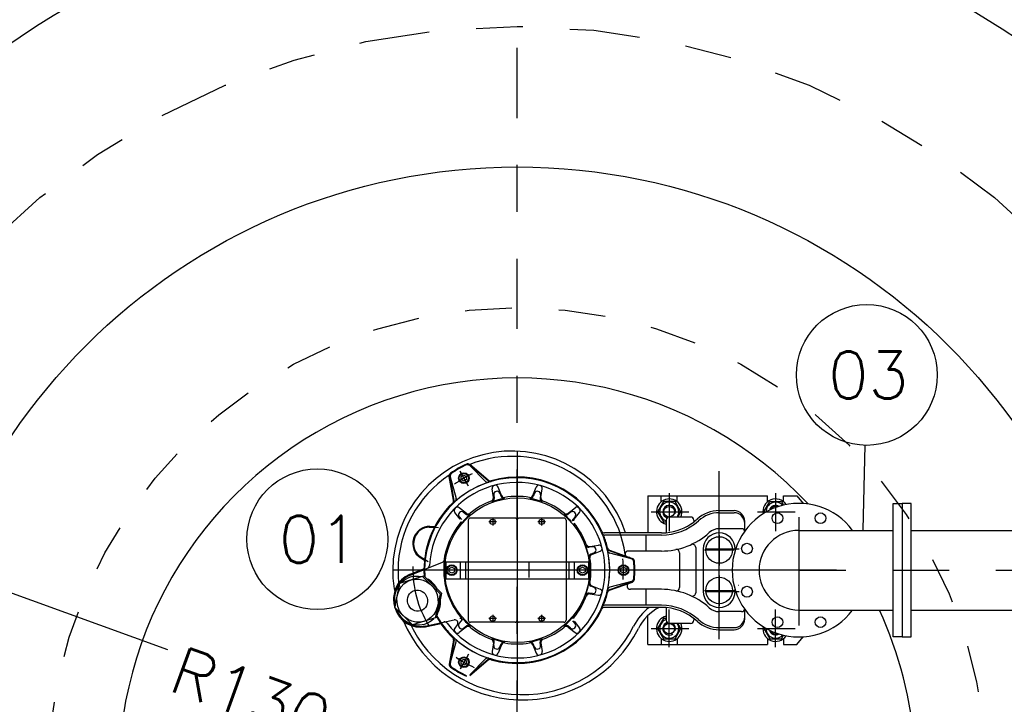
# Model space of a CAD drawing. Header units: millimetres. Extents: x 197878 to 197999, y 8707048 to 8707095.
# Tile 16 of 36: x 197886.65 to 197888.75, y 8707075.12 to 8707076.58. Entities that reach past the tile are written whole.
import ezdxf
from ezdxf.enums import TextEntityAlignment as Align

# ---------------------------------------------------------------- set-up
doc = ezdxf.new("R2010")
doc.units = ezdxf.units.MM
doc.header["$LTSCALE"] = 0.1
doc.linetypes.add('DASHDOT', pattern=[1, 0.5, -0.25, 0, -0.25])
doc.linetypes.add('HIDDEN', pattern=[0.375, 0.25, -0.125])
doc.layers.get('Defpoints').update_dxf_attribs({"lineweight": 9})
for name, color, linetype in [('BAR-EIXOS', 7, 'DASHDOT'), ('BAR-FUROS', 7, 'Continuous'), ('BAR-PECAS', 2, 'Continuous'), ('DIM', 7, 'Continuous'), ('EIXO', 7, 'DASHDOT'), ('ESTRUTURA', 5, 'Continuous'), ('LIMHATRA', 2, 'HIDDEN'), ('RELAÇÀO', 2, 'Continuous')]:
    doc.layers.add(name, color=color, linetype=linetype)
doc.styles.add('romans', font='romans.shx')
doc.dimstyles.get("Standard").update_dxf_attribs({"dimtxt": 0.1, "dimasz": 0.2, "dimexe": 0.05, "dimexo": 0.05, "dimgap": 0.025, "dimtad": 1, "dimtoh": 1, "dimdec": 0, "dimlfac": 100, "dimzin": 0, "dimdsep": 46, "dimtxsty": 'romans', "dimblk1": 'DOTSMALL', "dimblk2": 'DOTSMALL', "dimsah": 1, "dimcen": 0.3, "dimdle": 0.05, "dimclrd": 7, "dimclre": 7, "dimclrt": 2, "dimazin": 0, "dimtfac": 1, "dimtdec": 0, "dimtmove": 2, "dimatfit": 3, "dimldrblk": 'DOTSMALL', "dimfxl": 0, "dimtolj": 1, "dimtzin": 0, "dimlwe": 5, "dimarcsym": 0})

# ---------------------------------------------------------------- blocks, each defined once
blk = doc.blocks.new('_DOTSMALL')
at = {"color": 0, "linetype": 'ByBlock', "const_width": 0.5}
blk.add_lwpolyline([(-0.0625, 0, 1), (0.0625, 0, 1)], format="xyb", close=True, dxfattribs=at)
blk = doc.blocks.new('*D127')
at = {"layer": 'Defpoints', "color": 0}
for p in [(197889.6129411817, 8707077.49792251), (197885.8095150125, 8707074.96551045), (197889.6129411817, 8707074.96551045)]:
    blk.add_point(p, dxfattribs=at)
at = {"layer": 'DIM', "color": 7, "lineweight": 5}
for p, q in [((197885.8095150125, 8707075.015510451), (197885.8095150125, 8707077.54792251)), ((197889.6129411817, 8707075.015510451), (197889.6129411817, 8707077.54792251))]:
    blk.add_line(p, q, dxfattribs=at)
at = {"layer": 'DIM', "color": 7, "lineweight": -2}
blk.add_line((197885.7595150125, 8707077.49792251), (197889.6629411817, 8707077.49792251), dxfattribs=at)
at = {"layer": 'DIM', "color": 7, "lineweight": -2, "xscale": 0.2, "yscale": 0.2, "zscale": 0.2, "rotation": 180}
blk.add_blockref('_DOTSMALL', (197885.8095150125, 8707077.49792251), dxfattribs=at)
at = {"layer": 'DIM', "color": 7, "lineweight": -2, "xscale": 0.2, "yscale": 0.2, "zscale": 0.2}
blk.add_blockref('_DOTSMALL', (197889.6129411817, 8707077.49792251), dxfattribs=at)
at = {"layer": 'DIM', "color": 2, "insert": (197887.0025827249, 8707077.63348783), "char_height": 0.1, "attachment_point": 5, "style": 'romans'}
blk.add_mtext('\\A1;380', dxfattribs=at)
blk = doc.blocks.new('*D134')
at = {"layer": 'Defpoints', "color": 0}
for p in [(197886.4876621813, 8707075.409442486), (197887.7095150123, 8707074.96551045)]:
    blk.add_point(p, dxfattribs=at)
at = {"layer": 'DIM', "color": 7, "lineweight": -2}
for p, q in [((197886.4406678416, 8707075.426516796), (197886.9641648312, 8707075.236316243)), ((197887.756509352, 8707074.948436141), (197887.3423573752, 8707075.098908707))]:
    blk.add_line(p, q, dxfattribs=at)
at = {"layer": 'DIM', "color": 7, "lineweight": -2, "xscale": 0.2, "yscale": 0.2, "zscale": 0.2, "rotation": 160.0325538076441}
blk.add_blockref('_DOTSMALL', (197886.4876621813, 8707075.409442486), dxfattribs=at)
at = {"layer": 'DIM', "color": 2, "insert": (197887.1425629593, 8707075.138167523), "char_height": 0.1, "attachment_point": 5, "rotation": 340.03255380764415, "style": 'romans'}
blk.add_mtext('\\A1;R130', dxfattribs=at)

msp = doc.modelspace()

# ---------------------------------------------------------------- linework, layer by layer
for p, q in [((197887.7095150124, 8707075.659481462), (197887.7095150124, 8707075.128863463)), ((197887.7095150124, 8707075.658346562), (197887.7095150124, 8707075.159982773)), ((197887.6476727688, 8707075.59612432), (197887.6082898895, 8707075.629170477)), ((197887.6083409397, 8707075.62858228), (197887.6420083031, 8707075.594914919)), ((197887.6480098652, 8707075.59772725), (197887.6085040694, 8707075.630876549)), ((197887.5738029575, 8707075.554883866), (197887.5648477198, 8707075.60567154)), ((197887.5753596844, 8707075.55437434), (197887.5664323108, 8707075.605003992)), ((197887.5669161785, 8707075.604665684), (197887.5792392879, 8707075.558675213)), ((197887.6061215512, 8707075.584593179), (197887.5877050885, 8707075.61649143)), ((197887.6035047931, 8707075.589125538), (197887.5887654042, 8707075.61465491)), ((197887.5904660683, 8707075.605163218), (197887.5961350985, 8707075.608436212)), ((197887.590466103, 8707075.598617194), (197887.590466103, 8707075.605163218)), ((197887.5961350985, 8707075.608436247), (197887.6018040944, 8707075.605163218)), ((197887.6018041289, 8707075.605163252), (197887.6018040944, 8707075.59861723)), ((197888.1403586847, 8707075.258311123), (197888.1403586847, 8707075.616363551)), ((197887.596135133, 8707075.5953442), (197887.590466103, 8707075.59861723)), ((197887.6018041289, 8707075.59861723), (197887.5961350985, 8707075.59534424)), ((197887.6760753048, 8707075.564918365), (197887.6691432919, 8707075.582280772)), ((197887.7429547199, 8707075.564918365), (197887.7498867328, 8707075.582280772)), ((197887.6587706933, 8707075.560281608), (197887.6560927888, 8707075.578783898)), ((197887.6594972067, 8707075.566078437), (197887.6605610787, 8707075.55872789)), ((197887.67254771, 8707075.569575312), (197887.6753016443, 8707075.562677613)), ((197887.7464823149, 8707075.569575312), (197887.7437283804, 8707075.562677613)), ((197887.759532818, 8707075.566078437), (197887.7584689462, 8707075.55872789)), ((197887.7602593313, 8707075.560281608), (197887.7629372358, 8707075.578783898)), ((197887.9884296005, 8707075.564242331), (197888.2435344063, 8707075.564242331)), ((197887.9884296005, 8707075.564242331), (197887.9884296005, 8707075.484876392)), ((197888.0167745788, 8707075.551470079), (197888.0167745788, 8707075.564242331)), ((197888.0337815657, 8707075.569757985), (197888.0337815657, 8707075.489051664)), ((197888.0507885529, 8707075.551470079), (197888.0507885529, 8707075.564242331)), ((197888.2435344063, 8707075.551470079), (197888.2435344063, 8707075.564242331)), ((197888.2605413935, 8707075.569757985), (197888.2605413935, 8707075.489051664)), ((197888.2775483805, 8707075.564242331), (197888.3058933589, 8707075.564242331)), ((197888.2775483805, 8707075.551470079), (197888.2775483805, 8707075.564242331)), ((197888.3058933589, 8707075.564242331), (197888.3195222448, 8707075.547719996)), ((197888.0213441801, 8707075.551770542), (197888.0089067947, 8707075.53022836)), ((197888.0462189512, 8707075.551770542), (197888.0213441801, 8707075.551770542)), ((197888.0586563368, 8707075.53022836), (197888.0462189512, 8707075.551770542)), ((197888.2356666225, 8707075.53022836), (197888.248104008, 8707075.551770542)), ((197888.248104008, 8707075.551770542), (197888.272978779, 8707075.551770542)), ((197888.272978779, 8707075.551770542), (197888.2773912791, 8707075.544127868)), ((197887.5881835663, 8707075.514174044), (197887.5766132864, 8707075.52885855)), ((197887.5859143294, 8707075.519557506), (197887.5905109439, 8707075.51372368)), ((197887.600851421, 8707075.5268419), (197887.5861669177, 8707075.538412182)), ((197887.5954679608, 8707075.529111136), (197887.6013017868, 8707075.524514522)), ((197887.8235620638, 8707075.529111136), (197887.8177282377, 8707075.524514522)), ((197887.8181786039, 8707075.5268419), (197887.8328631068, 8707075.538412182)), ((197887.8331156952, 8707075.519557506), (197887.8285190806, 8707075.51372368)), ((197887.8308464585, 8707075.514174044), (197887.8424167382, 8707075.52885855)), ((197887.995410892, 8707075.53022836), (197888.0754411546, 8707075.53022836)), ((197888.0089067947, 8707075.53022836), (197888.0213441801, 8707075.508686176)), ((197888.0791335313, 8707075.518890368), (197888.0340701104, 8707075.518890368)), ((197888.0521103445, 8707075.518890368), (197888.0586563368, 8707075.53022836)), ((197888.1403586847, 8707075.532495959), (197888.1721050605, 8707075.532495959)), ((197888.1403586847, 8707075.527960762), (197888.1721050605, 8707075.527960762)), ((197888.2221707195, 8707075.53022836), (197888.3022009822, 8707075.53022836)), ((197888.2371215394, 8707075.52770837), (197888.2356666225, 8707075.53022836)), ((197888.3104285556, 8707075.518565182), (197888.3104285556, 8707075.287745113)), ((197887.5220993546, 8707075.498846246), (197887.531268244, 8707075.49852606)), ((197887.6052054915, 8707075.51208757), (197887.6052054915, 8707075.42365124)), ((197887.7049798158, 8707075.516622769), (197887.6097406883, 8707075.516622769)), ((197887.6652968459, 8707075.508686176), (197887.649423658, 8707075.508686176)), ((197887.657360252, 8707075.516622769), (197887.657360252, 8707075.50074958)), ((197887.7095150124, 8707075.51208757), (197887.7095150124, 8707075.42365124)), ((197887.8092893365, 8707075.516622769), (197887.7140502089, 8707075.516622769)), ((197887.7696063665, 8707075.508686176), (197887.7537331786, 8707075.508686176)), ((197887.7616697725, 8707075.516622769), (197887.7616697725, 8707075.50074958)), ((197887.8138245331, 8707075.51208757), (197887.8138245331, 8707075.42365124)), ((197888.0213441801, 8707075.508686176), (197888.0272673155, 8707075.508686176)), ((197888.0272673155, 8707075.51208757), (197888.0272673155, 8707075.48534523)), ((197888.0859363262, 8707075.51208757), (197888.0859363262, 8707075.508265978)), ((197888.1947810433, 8707075.488768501), (197888.1947810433, 8707075.509819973)), ((197887.5220360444, 8707075.49703327), (197887.5415938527, 8707075.496350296)), ((197887.9408597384, 8707075.484876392), (197887.8961078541, 8707075.484876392)), ((197888.01696714, 8707075.480341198), (197887.8965609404, 8707075.480341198)), ((197888.0169671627, 8707075.484876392), (197887.9408597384, 8707075.484876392)), ((197887.9841140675, 8707075.480341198), (197887.9841140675, 8707075.446327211)), ((197888.1879782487, 8707075.493946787), (197888.1403586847, 8707075.493946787)), ((197888.1403586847, 8707075.480354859), (197888.1403586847, 8707075.415468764)), ((197887.8700829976, 8707075.455528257), (197887.8627324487, 8707075.454464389)), ((197887.8642861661, 8707075.456254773), (197887.8827884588, 8707075.458932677)), ((197887.5029089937, 8707075.434471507), (197887.5195050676, 8707075.424101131)), ((197887.8735798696, 8707075.442477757), (197887.8666821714, 8707075.439723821)), ((197887.8689229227, 8707075.43895016), (197887.8862853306, 8707075.445882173)), ((197887.9055125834, 8707075.44726043), (197887.9538228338, 8707075.429676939)), ((197887.9067322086, 8707075.448353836), (197887.9551932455, 8707075.43071546)), ((197887.9532879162, 8707075.429427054), (197887.907297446, 8707075.44175016)), ((197888.0169671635, 8707075.446327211), (197887.9466571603, 8707075.446327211)), ((197888.0557450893, 8707075.442778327), (197888.0557450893, 8707075.368242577)), ((197888.0902400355, 8707075.45411214), (197888.0902400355, 8707075.356908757)), ((197888.1063447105, 8707075.45086242), (197888.1063447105, 8707075.360158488)), ((197888.1088286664, 8707075.448594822), (197888.1724753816, 8707075.448594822)), ((197888.1104029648, 8707075.45086242), (197888.1826990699, 8707075.45086242)), ((197887.4801118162, 8707075.394399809), (197887.5503572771, 8707075.42278082)), ((197887.5019476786, 8707075.432933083), (197887.5097280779, 8707075.42807135)), ((197887.5575859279, 8707075.42365124), (197887.8614440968, 8707075.42365124)), ((197887.5575859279, 8707075.42365124), (197887.5575859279, 8707075.387369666)), ((197887.5881985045, 8707075.42365124), (197887.5881985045, 8707075.387369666)), ((197887.599536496, 8707075.42365124), (197887.599536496, 8707075.387369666)), ((197887.6052054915, 8707075.42365124), (197887.6052054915, 8707075.387369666)), ((197887.7095150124, 8707075.42365124), (197887.7095150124, 8707075.387369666)), ((197887.7344585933, 8707075.421383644), (197887.7344585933, 8707075.389637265)), ((197887.8138245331, 8707075.42365124), (197887.8138245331, 8707075.387369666)), ((197887.8194935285, 8707075.42365124), (197887.8194935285, 8707075.387369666)), ((197887.83083152, 8707075.42365124), (197887.83083152, 8707075.387369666)), ((197887.8614440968, 8707075.42365124), (197887.8614440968, 8707075.387369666)), ((197888.3906096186, 8707075.405510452), (197887.4442060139, 8707075.405510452)), ((197887.4592914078, 8707075.377619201, -0.009179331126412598), (197887.5106231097, 8707075.393312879, 0.01035754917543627)), ((197887.4794322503, 8707075.396081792), (197887.5081559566, 8707075.407686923)), ((197887.5075274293, 8707075.392366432, 0.00917933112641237), (197887.5452365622, 8707075.355285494, 0.01835866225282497)), ((197887.5483322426, 8707075.356231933), (197887.5106231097, 8707075.393312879, -0.009179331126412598)), ((197887.5643886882, 8707075.408783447), (197887.5700577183, 8707075.41205644)), ((197887.5643887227, 8707075.402237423), (197887.5643887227, 8707075.408783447)), ((197887.5700577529, 8707075.398964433), (197887.5643887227, 8707075.402237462)), ((197887.5700577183, 8707075.412056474), (197887.5757267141, 8707075.408783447)), ((197887.5757267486, 8707075.402237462), (197887.5700577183, 8707075.398964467)), ((197887.5757267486, 8707075.408783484), (197887.5757267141, 8707075.402237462)), ((197887.8433032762, 8707075.408783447), (197887.8489723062, 8707075.41205644)), ((197887.8433033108, 8707075.402237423), (197887.8433033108, 8707075.408783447)), ((197887.8489723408, 8707075.398964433), (197887.8433033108, 8707075.402237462)), ((197887.8489723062, 8707075.412056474), (197887.8546413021, 8707075.408783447)), ((197887.8546413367, 8707075.402237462), (197887.8489723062, 8707075.398964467)), ((197887.8546413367, 8707075.408783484), (197887.8546413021, 8707075.402237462)), ((197887.9306058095, 8707075.408783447), (197887.9362748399, 8707075.41205644)), ((197887.9306058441, 8707075.402237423), (197887.9306058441, 8707075.408783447)), ((197887.9362748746, 8707075.398964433), (197887.9306058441, 8707075.402237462)), ((197887.9362748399, 8707075.412056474), (197887.9419438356, 8707075.408783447)), ((197887.9419438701, 8707075.402237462), (197887.9362748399, 8707075.398964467)), ((197887.9419438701, 8707075.408783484), (197887.9419438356, 8707075.402237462)), ((197888.1403586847, 8707075.394186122), (197888.1403586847, 8707075.329300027)), ((197887.4487645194, 8707075.325791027, -0.01835866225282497), (197887.4592914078, 8707075.377619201, -0.009179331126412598)), ((197887.4774728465, 8707075.388871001, -0.001653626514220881), (197887.4774728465, 8707075.388871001)), ((197887.4774728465, 8707075.388871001, -0.001653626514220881), (197887.4774728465, 8707075.388871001)), ((197887.4774728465, 8707075.388871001, -0.001653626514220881), (197887.4774728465, 8707075.388871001)), ((197887.4774728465, 8707075.388871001, -0.001653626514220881), (197887.4774728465, 8707075.388871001)), ((197887.5575859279, 8707075.387369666), (197887.8614440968, 8707075.387369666)), ((197887.6052054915, 8707075.387369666), (197887.6052054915, 8707075.298933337)), ((197887.7095150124, 8707075.387369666), (197887.7095150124, 8707075.298933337)), ((197887.8138245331, 8707075.387369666), (197887.8138245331, 8707075.298933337)), ((197887.8689229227, 8707075.372070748), (197887.8862853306, 8707075.365138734)), ((197887.9055125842, 8707075.363760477), (197887.9538228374, 8707075.38134397)), ((197887.9067322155, 8707075.362667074), (197887.9551932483, 8707075.380305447)), ((197887.9532879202, 8707075.381593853), (197887.907297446, 8707075.369270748)), ((197888.1809486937, 8707075.373764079), (197888.1811754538, 8707075.373764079)), ((197887.5452365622, 8707075.355285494, 0.01835866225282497), (197887.5347096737, 8707075.303457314, 0.009179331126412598)), ((197887.5483322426, 8707075.356231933), (197887.5378053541, 8707075.304403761, -0.00917933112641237)), ((197887.8700829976, 8707075.35549265), (197887.8627324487, 8707075.35655652)), ((197887.8642861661, 8707075.354766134), (197887.8827884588, 8707075.35208823)), ((197887.8735798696, 8707075.36854315), (197887.8666821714, 8707075.371297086)), ((197888.0169671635, 8707075.364693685), (197887.9508808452, 8707075.364693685)), ((197887.9841140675, 8707075.364693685), (197887.9841140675, 8707075.33067971)), ((197888.1088286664, 8707075.362426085), (197888.1724753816, 8707075.362426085)), ((197888.1104029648, 8707075.360158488), (197888.1826990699, 8707075.360158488)), ((197888.1743726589, 8707075.360158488), (197888.1743726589, 8707075.367188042)), ((197888.0169671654, 8707075.33067971), (197887.8965609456, 8707075.33067971)), ((197887.4864736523, 8707075.288710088, -0.00917933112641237), (197887.4487645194, 8707075.325791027, -0.01835866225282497)), ((197887.657360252, 8707075.310271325), (197887.657360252, 8707075.29439814)), ((197887.7616697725, 8707075.310271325), (197887.7616697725, 8707075.29439814)), ((197888.0125115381, 8707075.326144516), (197887.8961078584, 8707075.326144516)), ((197887.9884296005, 8707075.246778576), (197887.9884296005, 8707075.308896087)), ((197888.0169671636, 8707075.326144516), (197888.0125115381, 8707075.326144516)), ((197888.0272673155, 8707075.325675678), (197888.0272673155, 8707075.298933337)), ((197888.0337815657, 8707075.241262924), (197888.0337815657, 8707075.321969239)), ((197888.1879782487, 8707075.317074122), (197888.1403586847, 8707075.317074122)), ((197888.1947810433, 8707075.301200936), (197888.1947810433, 8707075.322252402)), ((197888.2605413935, 8707075.241262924), (197888.2605413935, 8707075.321969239)), ((197887.5378053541, 8707075.304403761, 0.0103575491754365), (197887.4864736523, 8707075.288710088, -0.00917933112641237)), ((197887.5131181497, 8707075.286440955), (197887.5750363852, 8707075.299602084)), ((197887.513495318, 8707075.28466652), (197887.5437978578, 8707075.291107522)), ((197887.5817941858, 8707075.288737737), (197887.5766132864, 8707075.282162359)), ((197887.5859143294, 8707075.291463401), (197887.5905109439, 8707075.297297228)), ((197887.7049798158, 8707075.29439814), (197887.6097406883, 8707075.29439814)), ((197887.6652968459, 8707075.302334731), (197887.649423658, 8707075.302334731)), ((197887.8092893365, 8707075.29439814), (197887.7140502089, 8707075.29439814)), ((197887.7696063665, 8707075.302334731), (197887.7537331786, 8707075.302334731)), ((197887.8331156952, 8707075.291463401), (197887.8285190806, 8707075.297297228)), ((197887.8308464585, 8707075.296846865), (197887.8424167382, 8707075.282162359)), ((197888.0213441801, 8707075.302334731), (197888.0089067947, 8707075.280792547)), ((197888.0272673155, 8707075.302334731), (197888.0213441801, 8707075.302334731)), ((197888.0791335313, 8707075.292130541), (197888.0340701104, 8707075.292130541)), ((197888.0586563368, 8707075.280792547), (197888.0521103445, 8707075.292130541)), ((197888.0859363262, 8707075.30275493), (197888.0859363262, 8707075.298933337)), ((197887.600851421, 8707075.284179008), (197887.5861669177, 8707075.272608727)), ((197887.5954679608, 8707075.28190977), (197887.6013017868, 8707075.286506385)), ((197887.8235620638, 8707075.28190977), (197887.8177282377, 8707075.286506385)), ((197887.8181786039, 8707075.284179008), (197887.8328631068, 8707075.272608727)), ((197887.995410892, 8707075.280792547), (197888.0754411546, 8707075.280792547)), ((197888.0089067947, 8707075.280792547), (197888.0213441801, 8707075.259250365)), ((197888.0462189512, 8707075.259250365), (197888.0586563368, 8707075.280792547)), ((197888.1403586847, 8707075.283060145), (197888.1721050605, 8707075.283060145)), ((197888.1403586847, 8707075.278524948), (197888.1721050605, 8707075.278524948)), ((197888.2221707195, 8707075.280792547), (197888.3022009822, 8707075.280792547)), ((197888.2371215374, 8707075.283312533), (197888.2356666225, 8707075.280792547)), ((197888.2356666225, 8707075.280792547), (197888.248104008, 8707075.259250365)), ((197888.272978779, 8707075.259250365), (197888.2773912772, 8707075.266893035)), ((197887.5738029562, 8707075.256137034), (197887.5648477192, 8707075.205349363)), ((197887.575359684, 8707075.256646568), (197887.5664323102, 8707075.206016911)), ((197887.5669161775, 8707075.20635522), (197887.5792392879, 8707075.252345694)), ((197887.6587706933, 8707075.250739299), (197887.6560927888, 8707075.232237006)), ((197887.6594972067, 8707075.24494247), (197887.6605610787, 8707075.252293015)), ((197887.6760753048, 8707075.246102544), (197887.6691432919, 8707075.228740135)), ((197887.67254771, 8707075.241445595), (197887.6753016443, 8707075.248343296)), ((197887.7429547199, 8707075.246102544), (197887.7498867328, 8707075.228740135)), ((197887.7464823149, 8707075.241445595), (197887.7437283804, 8707075.248343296)), ((197887.759532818, 8707075.24494247), (197887.7584689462, 8707075.252293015)), ((197887.7602593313, 8707075.250739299), (197887.7629372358, 8707075.232237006)), ((197887.9884296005, 8707075.246778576), (197888.2435344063, 8707075.246778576)), ((197888.0167745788, 8707075.25955083), (197888.0167745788, 8707075.246778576)), ((197888.0213441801, 8707075.259250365), (197888.0462189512, 8707075.259250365)), ((197888.0507885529, 8707075.25955083), (197888.0507885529, 8707075.246778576)), ((197888.2435344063, 8707075.25955083), (197888.2435344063, 8707075.246778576)), ((197888.248104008, 8707075.259250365), (197888.272978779, 8707075.259250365)), ((197888.2775483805, 8707075.25955083), (197888.2775483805, 8707075.246778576)), ((197888.2775483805, 8707075.246778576), (197888.3058933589, 8707075.246778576)), ((197888.3058933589, 8707075.246778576), (197888.3195222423, 8707075.263300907)), ((197887.6061215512, 8707075.226427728), (197887.5877050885, 8707075.194529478)), ((197887.6035047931, 8707075.221895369), (197887.5887654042, 8707075.196365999)), ((197887.5904660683, 8707075.212403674), (197887.5961350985, 8707075.215676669)), ((197887.590466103, 8707075.205857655), (197887.590466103, 8707075.212403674)), ((197887.596135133, 8707075.202584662), (197887.590466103, 8707075.205857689)), ((197887.5961350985, 8707075.215676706), (197887.6018040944, 8707075.212403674)), ((197887.6018041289, 8707075.205857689), (197887.5961350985, 8707075.202584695)), ((197887.6018041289, 8707075.212403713), (197887.6018040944, 8707075.205857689)), ((197887.6476727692, 8707075.214896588), (197887.6082898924, 8707075.18185043)), ((197887.6083409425, 8707075.182438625), (197887.6420083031, 8707075.216105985)), ((197887.648009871, 8707075.21329366), (197887.6085040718, 8707075.180144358))]:
    msp.add_line(p, q)
for centre, radius in [((197887.7095150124, 8707075.405510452), 0.1541966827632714), ((197888.0337815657, 8707075.53022836), 0.01133799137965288), ((197887.657360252, 8707075.508686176), 0.005668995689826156), ((197887.7616697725, 8707075.508686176), 0.005668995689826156), ((197888.1403586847, 8707075.448594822), 0.02834497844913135), ((197888.1403586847, 8707075.362426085), 0.02834497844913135), ((197887.657360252, 8707075.302334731), 0.005668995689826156), ((197887.7616697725, 8707075.302334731), 0.005668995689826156), ((197888.0337815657, 8707075.280792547), 0.01133799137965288)]:
    msp.add_circle(centre, radius)
at = {"extrusion": (-0.3270754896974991, -0.09999701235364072, 0.9396926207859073)}
for radius in [0.04648576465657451, 0.02267598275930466]:
    msp.add_circle((-8268760.853843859, 2570005.9573943, -935405.67037835), radius, dxfattribs=at)
for centre, radius, start, end in [((197887.6989654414, 8707075.404939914), 0.2547600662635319, 18.286677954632, 179.8716883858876), ((197887.6989654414, 8707075.404939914), 0.2434220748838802, 8.076633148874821, 111.8265579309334), ((197887.7095150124, 8707075.405510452), 0.2508804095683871, 115.5795003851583, 124.420499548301), ((197887.7095150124, 8707075.405510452), 0.2494358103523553, 115.7990645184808, 124.2009331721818), ((197887.7095150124, 8707075.405510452), 0.2494358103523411, 115.9004841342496, 124.0995200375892), ((197887.6035306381, 8707075.62377198), 0.00680279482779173, 45.00001792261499, 115.9004841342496), ((197887.6039171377, 8707075.623959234), 0.006802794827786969, 50.00000821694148, 115.7990645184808), ((197887.6041313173, 8707075.625665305), 0.006802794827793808, 50.00000413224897, 115.5795003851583), ((197887.6989654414, 8707075.404939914), 0.2434220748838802, 123.4306615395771, 179.8716883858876), ((197887.7095150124, 8707075.405510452), 0.1972810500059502, 209.8457888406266, 184.1542166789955), ((197887.5715471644, 8707075.606852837), 0.006802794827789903, 124.420499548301, 190.0000048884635), ((197887.5731317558, 8707075.606185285), 0.00680279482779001, 124.2009331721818, 190.0000047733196), ((197887.5734871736, 8707075.606426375), 0.006802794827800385, 124.0995200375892, 194.999998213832), ((197887.7095150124, 8707075.405510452), 0.2267598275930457, 115.0361886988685, 126.0836904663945), ((197887.7095150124, 8707075.405510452), 0.2267598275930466, 116.2754741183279, 123.7245258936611), ((197887.5961350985, 8707075.601890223), 0.0113379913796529, 180.0000426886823, 180), ((197887.5961350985, 8707075.601890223), 0.009977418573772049, 180.0000426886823, 180), ((197887.7095150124, 8707075.405510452), 0.1972810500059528, 12.10888364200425, 107.8911173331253), ((197887.7095150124, 8707075.405510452), 0.1987256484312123, 24.78753590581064, 106.1395663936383), ((197887.7095150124, 8707075.405510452), 0.1872361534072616, 45.82544187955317, 176.8589303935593), ((197887.7095150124, 8707075.405510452), 0.1972810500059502, 109.8668338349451, 130.1331671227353), ((197887.6468186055, 8707075.599725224), 0.006802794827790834, 225.0000028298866, 287.8911173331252), ((197887.652045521, 8707075.601335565), 0.006802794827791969, 230.0000015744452, 286.3555676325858), ((197887.6523826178, 8707075.602938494), 0.006802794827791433, 229.9999906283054, 286.1395663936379), ((197887.6628254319, 8707075.579758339), 0.006802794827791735, 21.76455793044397, 188.2354406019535), ((197887.756204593, 8707075.579758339), 0.00680279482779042, 351.7645593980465, 158.235442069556), ((197887.6520380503, 8707075.559307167), 0.006802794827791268, 290.4917374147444, 8.235440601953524), ((197887.6662298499, 8707075.567052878), 0.006802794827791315, 21.76455793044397, 188.2354406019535), ((197887.6816195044, 8707075.565200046), 0.006802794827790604, 201.7645579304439, 279.9087783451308), ((197887.6823931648, 8707075.567440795), 0.006802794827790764, 201.7645579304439, 279.5082601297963), ((197887.7095150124, 8707075.405510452), 0.1573831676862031, 80.49173987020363, 99.5082601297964), ((197887.7366368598, 8707075.567440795), 0.006802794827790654, 260.4917398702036, 338.235442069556), ((197887.7374105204, 8707075.565200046), 0.006802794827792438, 260.0912216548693, 338.235442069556), ((197887.7528001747, 8707075.567052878), 0.006802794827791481, 351.7645593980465, 158.235442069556), ((197887.7669919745, 8707075.559307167), 0.006802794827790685, 171.7645593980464, 249.5082625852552), ((197887.7095150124, 8707075.405510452), 0.1987256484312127, 133.86043614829, 183.6827693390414), ((197887.7095150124, 8707075.405510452), 0.1972810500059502, 132.1088863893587, 150.719567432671), ((197887.5671035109, 8707075.553702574), 0.006802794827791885, 313.86043614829, 9.99998317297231), ((197887.5686602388, 8707075.553193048), 0.00680279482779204, 313.6444300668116, 9.999994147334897), ((197887.5819567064, 8707075.53306876), 0.006802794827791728, 51.76456125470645, 218.2354421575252), ((197887.5726682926, 8707075.556914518), 0.006802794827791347, 312.1088863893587, 14.99999821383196), ((197887.7095150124, 8707075.405510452), 0.1573831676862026, 110.4917374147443, 129.5082577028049), ((197887.6538284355, 8707075.557753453), 0.006802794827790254, 290.0912231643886, 8.235440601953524), ((197887.7095150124, 8707075.405510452), 0.1553049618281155, 101.5819227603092, 108.4180786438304), ((197887.7095150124, 8707075.405510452), 0.1553049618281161, 71.58192135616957, 78.41807723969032), ((197887.7652015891, 8707075.557753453), 0.006802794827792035, 171.7645593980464, 249.9087768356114), ((197887.7095150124, 8707075.405510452), 0.1573831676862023, 50.49174229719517, 69.50826258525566), ((197887.8370733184, 8707075.53306876), 0.006802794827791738, 321.7645578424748, 128.2354387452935), ((197887.7095150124, 8707075.405510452), 0.1872361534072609, 348.1745608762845, 45.82544187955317), ((197888.0337815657, 8707075.53022836), 0.02721117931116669, 335.3756829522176, 256.149099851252), ((197888.0337815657, 8707075.53022836), 0.02046507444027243, 326.3569919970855, 251.4392129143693), ((197888.0337815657, 8707075.53022836), 0.01360558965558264, 340.4281820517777, 252.346685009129), ((197888.2605413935, 8707075.53022836), 0.02721117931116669, 33.82239887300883, 189.7804188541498), ((197888.2605413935, 8707075.53022836), 0.02046507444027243, 41.3997245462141, 182.2030903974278), ((197888.2605413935, 8707075.53022836), 0.01360558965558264, 54.57181868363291, 167.1576284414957), ((197888.2605413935, 8707075.53022836), 0.01133799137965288, 66.28754446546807, 157.3152704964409), ((197887.5912577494, 8707075.523767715), 0.006802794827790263, 51.76456125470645, 218.2354421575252), ((197887.7095150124, 8707075.405510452), 0.1553049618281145, 131.5819216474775, 138.4180760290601), ((197887.6050616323, 8707075.53218532), 0.006802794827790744, 231.7645612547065, 309.5082577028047), ((197887.6055119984, 8707075.529857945), 0.00680279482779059, 231.7645612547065, 309.908777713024), ((197887.8135180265, 8707075.529857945), 0.006802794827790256, 230.0912222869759, 308.2354387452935), ((197887.8139683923, 8707075.53218532), 0.006802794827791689, 230.4917422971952, 308.2354387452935), ((197887.7095150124, 8707075.405510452), 0.1553049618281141, 41.58192397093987, 48.41807835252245), ((197887.8277722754, 8707075.523767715), 0.006802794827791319, 321.7645578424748, 128.2354387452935), ((197888.0340701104, 8707075.51208757), 0.006802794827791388, 90, 180), ((197888.0337815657, 8707075.53022836), 0.01360558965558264, 303.5573113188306, 305.428181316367), ((197888.0791335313, 8707075.51208757), 0.006802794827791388, 0, 90), ((197888.1403586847, 8707075.462200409), 0.07029554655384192, 90, 132.2054433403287), ((197888.1403586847, 8707075.462200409), 0.06576035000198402, 90, 132.2054534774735), ((197888.1721050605, 8707075.509819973), 0.02267598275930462, 0, 90), ((197888.1721050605, 8707075.50528478), 0.02267598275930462, 0, 90), ((197887.5315056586, 8707075.50532471), 0.006802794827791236, 267.9999967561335, 330.719567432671), ((197887.7095150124, 8707075.405510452), 0.1573831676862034, 140.4917404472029, 173.2770710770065), ((197887.5828401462, 8707075.509963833), 0.0068027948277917, 320.4917404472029, 38.23544215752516), ((197887.5851675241, 8707075.50951347), 0.006802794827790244, 320.09122552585, 38.23544215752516), ((197887.6097406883, 8707075.51208757), 0.004535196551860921, 90, 180), ((197887.7049798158, 8707075.51208757), 0.004535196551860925, 0, 90), ((197887.7140502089, 8707075.51208757), 0.004535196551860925, 90, 180), ((197887.8092893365, 8707075.51208757), 0.004535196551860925, 0, 90), ((197887.8338625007, 8707075.50951347), 0.006802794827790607, 141.7645578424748, 219.9087744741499), ((197887.8361898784, 8707075.509963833), 0.006802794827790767, 141.7645578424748, 219.5082595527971), ((197887.7095150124, 8707075.405510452), 0.1573831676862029, 20.49173405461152, 39.50825955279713), ((197888.0169671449, 8707075.598256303), 0.1179151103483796, 269.9999973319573, 312.2054534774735), ((197888.0169671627, 8707075.598256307), 0.113379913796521, 275.2122995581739, 307.4667874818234), ((197888.0169671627, 8707075.598256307), 0.1133799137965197, 307.4667874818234, 312.2054433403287), ((197887.8961078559, 8707075.491679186), 0.006802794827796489, 204.7875359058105, 269.9999853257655), ((197887.8965609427, 8707075.487143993), 0.0068027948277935, 203.5781819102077, 269.9999806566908), ((197887.7095150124, 8707075.405510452), 0.1987256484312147, 13.86044096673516, 21.46655048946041), ((197888.0169671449, 8707075.598256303), 0.1519290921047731, 270.0000066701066, 312.2054539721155), ((197888.0169671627, 8707075.598256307), 0.1133799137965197, 270, 275.2122995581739), ((197888.1403586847, 8707075.45086242), 0.03401397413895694, 0, 180), ((197888.1403586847, 8707075.462200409), 0.03174637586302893, 90, 132.2054433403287), ((197888.1879782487, 8707075.487143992), 0.006802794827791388, 0, 90), ((197887.8617580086, 8707075.461197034), 0.00680279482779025, 200.0912169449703, 278.2354412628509), ((197887.863311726, 8707075.462987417), 0.006802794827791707, 200.4917340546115, 278.2354412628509), ((197887.8710574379, 8707075.448795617), 0.006802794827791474, 291.7645576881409, 98.23544126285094), ((197887.8837628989, 8707075.452200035), 0.006802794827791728, 291.7645576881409, 98.23544126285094), ((197888.0834372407, 8707075.45411214), 0.006802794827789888, 0, 114.7561377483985), ((197887.7095150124, 8707075.405510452), 0.1553049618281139, 11.58192746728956, 18.41807674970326), ((197887.8692046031, 8707075.43340596), 0.006802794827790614, 111.7645576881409, 189.9087824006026), ((197887.8714453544, 8707075.4326323), 0.006802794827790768, 111.7645576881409, 189.5082606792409), ((197887.9078392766, 8707075.453652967), 0.006802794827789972, 193.6444335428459, 249.9999972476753), ((197887.9090581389, 8707075.448321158), 0.006802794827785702, 192.1088836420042, 255.0000003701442), ((197887.9090589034, 8707075.454746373), 0.006802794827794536, 193.8604409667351, 249.9999859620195), ((197887.7095150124, 8707075.405510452), 0.1972810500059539, 349.8668374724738, 10.13316252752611), ((197887.9466571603, 8707075.439524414), 0.006802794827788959, 90, 249.9999984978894), ((197887.9467083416, 8707075.440095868), 0.006802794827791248, 188.0766332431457, 298.8087610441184), ((197888.0489422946, 8707075.442778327), 0.006802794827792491, 1.067217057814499e-05, 101.6212518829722), ((197887.7095150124, 8707075.405510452), 0.2222246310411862, 177.9211493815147, 211.823242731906), ((197887.5056075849, 8707075.413994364), 0.006802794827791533, 292.0000014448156, 357.6174877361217), ((197887.506123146, 8707075.422302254), 0.006802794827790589, 355.2804254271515, 58.0000032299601), ((197887.7095150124, 8707075.405510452), 0.1972810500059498, 175.2804254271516, 177.6174877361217), ((197887.515767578, 8707075.416142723), 0.006802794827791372, 292.0000014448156, 356.8589303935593), ((197887.5478089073, 8707075.42908826), 0.006802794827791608, 291.9999856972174, 351.7043619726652), ((197887.7095150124, 8707075.405510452), 0.1566131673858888, 171.7043619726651, 222.295639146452), ((197887.5700577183, 8707075.405510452), 0.0113379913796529, 180.0000426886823, 180), ((197887.5700577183, 8707075.405510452), 0.009977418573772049, 180.0000426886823, 180), ((197887.8489723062, 8707075.405510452), 0.0113379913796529, 180.0000426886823, 180), ((197887.8489723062, 8707075.405510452), 0.009977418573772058, 180.0000426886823, 180), ((197887.7095150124, 8707075.405510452), 0.1573831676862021, 350.4917393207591, 9.508260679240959), ((197887.9362748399, 8707075.405510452), 0.01133799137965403, 180.0000426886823, 180), ((197887.9362748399, 8707075.405510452), 0.009977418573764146, 180.0000426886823, 180), ((197887.7095150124, 8707075.405510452), 0.2267598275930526, 355.0361855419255, 6.083687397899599), ((197887.7095150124, 8707075.405510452), 0.2267598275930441, 356.2754792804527, 3.724520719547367), ((197887.9515272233, 8707075.422856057), 0.006802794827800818, 4.099518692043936, 75.00000101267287), ((197887.9514961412, 8707075.423284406), 0.006802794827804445, 4.20093548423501, 70.00000100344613), ((197887.9528665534, 8707075.424322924), 0.006802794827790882, 4.420496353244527, 70.00000841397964), ((197887.7095150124, 8707075.405510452), 0.2494358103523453, 355.799064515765, 4.20093548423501), ((197887.7095150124, 8707075.405510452), 0.2494358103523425, 355.9004813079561, 4.099518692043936), ((197887.7095150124, 8707075.405510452), 0.2508804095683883, 355.5795036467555, 4.420496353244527), ((197887.6428180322, 8707075.400709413), 0.1986700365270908, 178.6152684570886, 191.8177844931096), ((197887.7208152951, 8707075.405241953), 0.2652714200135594, 179.9443873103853, 187.5363399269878), ((197887.7095150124, 8707075.405510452), 0.1553049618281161, 341.5819232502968, 348.4180725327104), ((197887.8692046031, 8707075.377614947), 0.006802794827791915, 170.0912175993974, 248.2354423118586), ((197887.8714453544, 8707075.378388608), 0.006802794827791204, 170.491739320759, 248.2354423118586), ((197887.9508808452, 8707075.37149648), 0.006802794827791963, 110.0000015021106, 270), ((197887.9515272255, 8707075.388164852), 0.006802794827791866, 285.0000165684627, 355.9004813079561), ((197887.9514961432, 8707075.387736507), 0.006802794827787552, 290.0000109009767, 355.799064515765), ((197887.9528665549, 8707075.386697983), 0.006802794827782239, 290.0000052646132, 355.5795036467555), ((197887.506685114, 8707075.343594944), 0.06059517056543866, 164.2707215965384, 228.7587820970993), ((197887.7095150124, 8707075.405510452), 0.1872361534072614, 217.1410711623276, 348.1745608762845), ((197887.7095150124, 8707075.405510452), 0.1972810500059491, 252.1088826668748, 347.8911163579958), ((197887.7095150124, 8707075.405510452), 0.1573831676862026, 320.4917404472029, 339.5082659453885), ((197887.8617580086, 8707075.349823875), 0.006802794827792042, 81.76455873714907, 159.9087830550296), ((197887.863311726, 8707075.34803349), 0.006802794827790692, 81.76455873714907, 159.5082659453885), ((197887.8710574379, 8707075.36222529), 0.006802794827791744, 261.7645587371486, 68.23544231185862), ((197887.8837628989, 8707075.358820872), 0.006802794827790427, 261.7645587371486, 68.23544231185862), ((197887.7095150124, 8707075.405510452), 0.198725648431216, 338.2681076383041, 346.1395695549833), ((197887.907839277, 8707075.357367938), 0.006802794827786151, 110.0000015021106, 166.3555664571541), ((197887.9090581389, 8707075.36269975), 0.006802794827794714, 104.9999996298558, 167.8911163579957), ((197887.9090589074, 8707075.35627454), 0.00680279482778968, 109.9999915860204, 166.1395695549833), ((197888.0169671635, 8707075.2127646), 0.1519290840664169, 47.79455665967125, 90), ((197888.0489422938, 8707075.368242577), 0.006802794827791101, 258.3787546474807, 2.134434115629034e-05), ((197888.0834372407, 8707075.356908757), 0.006802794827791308, 245.2438670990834, 0), ((197888.1403586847, 8707075.360158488), 0.03401397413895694, 180, 0), ((197887.8965609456, 8707075.323876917), 0.006802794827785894, 90, 156.4218180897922), ((197888.0169671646, 8707075.2127646), 0.1179151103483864, 47.79455715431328, 90), ((197887.7095150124, 8707075.405510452), 0.198725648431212, 253.8604378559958, 335.2124643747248), ((197887.8961078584, 8707075.31934172), 0.006802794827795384, 90, 155.2124643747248), ((197888.0592592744, 8707075.235440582), 0.1133799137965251, 126.8698997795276, 153.3565374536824), ((197888.0592592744, 8707075.235440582), 0.102041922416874, 117.2660439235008, 153.3565374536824), ((197888.0169671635, 8707075.2127646), 0.1133799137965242, 47.79455665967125, 90), ((197888.1403586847, 8707075.348820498), 0.03174637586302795, 227.7945566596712, 270), ((197888.1879782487, 8707075.323876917), 0.006802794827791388, 270, 0), ((197887.7212521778, 8707075.40447742), 0.275876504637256, 202.6964102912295, 333.4577687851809), ((197887.7208152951, 8707075.405241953), 0.2652714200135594, 204.3277216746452, 333.3565374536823), ((197887.7095150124, 8707075.405510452), 0.1987256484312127, 210.3172305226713, 226.1395648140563), ((197887.5452122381, 8707075.284453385), 0.006802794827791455, 36.38250985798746, 101.9999951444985), ((197887.7095150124, 8707075.405510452), 0.1972810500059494, 216.3825098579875, 227.8911136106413), ((197887.5548365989, 8707075.288353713), 0.006802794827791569, 37.14107116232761, 101.9999997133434), ((197887.5764507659, 8707075.292947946), 0.00680279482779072, 321.7645578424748, 101.9999997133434), ((197887.5912577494, 8707075.287253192), 0.006802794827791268, 141.7645578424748, 308.2354387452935), ((197887.5886391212, 8707075.29553866), 0.006802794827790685, 42.29563914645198, 101.9999918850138), ((197887.5851675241, 8707075.30150744), 0.006802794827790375, 321.7645578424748, 39.90877447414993), ((197887.7095150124, 8707075.405510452), 0.1553049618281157, 221.5819239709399, 228.4180783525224), ((197887.6055119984, 8707075.281162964), 0.006802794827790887, 50.09122228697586, 128.2354387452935), ((197887.6097406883, 8707075.298933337), 0.004535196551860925, 180, 270), ((197887.7049798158, 8707075.298933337), 0.004535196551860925, 270, 0), ((197887.7140502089, 8707075.298933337), 0.004535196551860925, 180, 270), ((197887.8135180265, 8707075.281162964), 0.006802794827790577, 51.76456125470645, 129.9087777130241), ((197887.8092893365, 8707075.298933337), 0.004535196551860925, 270, 0), ((197887.7095150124, 8707075.405510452), 0.1553049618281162, 311.5819216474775, 318.41807602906), ((197887.8277722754, 8707075.287253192), 0.006802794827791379, 231.7645612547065, 38.23544215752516), ((197887.8338625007, 8707075.30150744), 0.006802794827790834, 140.0912255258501, 218.2354421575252), ((197887.8361898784, 8707075.301057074), 0.006802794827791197, 140.4917404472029, 218.2354421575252), ((197888.0337815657, 8707075.280792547), 0.02721117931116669, 103.850900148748, 24.62431704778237), ((197888.0337815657, 8707075.280792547), 0.02046507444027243, 108.5607870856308, 33.64300800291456), ((197888.0337815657, 8707075.280792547), 0.01360558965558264, 107.6533149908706, 305.428181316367), ((197888.0340701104, 8707075.298933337), 0.006802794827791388, 180, 270), ((197888.0337815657, 8707075.280792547), 0.01360558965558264, 340.4281820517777, 56.44268868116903), ((197888.0791335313, 8707075.298933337), 0.006802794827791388, 270, 0), ((197888.1403586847, 8707075.348820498), 0.07029554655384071, 227.7945566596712, 270), ((197888.1403586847, 8707075.348820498), 0.0657603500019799, 227.7945571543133, 270), ((197888.1721050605, 8707075.305736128), 0.02267598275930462, 270, 0), ((197888.1721050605, 8707075.301200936), 0.02267598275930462, 270, 0), ((197887.5819567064, 8707075.277952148), 0.006802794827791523, 141.7645578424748, 308.2354387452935), ((197887.6050616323, 8707075.278835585), 0.006802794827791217, 50.49174229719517, 128.2354387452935), ((197887.7095150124, 8707075.405510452), 0.1573831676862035, 230.4917422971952, 249.5082625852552), ((197887.7095150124, 8707075.405510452), 0.1573831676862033, 290.4917374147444, 309.5082577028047), ((197887.8139683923, 8707075.278835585), 0.006802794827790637, 51.76456125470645, 129.5082577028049), ((197887.8370733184, 8707075.277952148), 0.006802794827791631, 231.7645612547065, 38.23544215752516), ((197888.2605413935, 8707075.280792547), 0.02721117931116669, 170.2195890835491, 326.1775920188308), ((197888.2605413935, 8707075.280792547), 0.02046507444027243, 177.7969200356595, 318.6002626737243), ((197888.2605413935, 8707075.280792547), 0.01360558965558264, 192.8423953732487, 305.428181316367), ((197888.2605413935, 8707075.280792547), 0.01133799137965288, 202.6847507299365, 293.7124296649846), ((197887.5671035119, 8707075.257318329), 0.00680279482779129, 349.9999951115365, 46.13956481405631), ((197887.5686602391, 8707075.257827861), 0.006802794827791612, 349.999995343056, 46.35556993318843), ((197887.5726682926, 8707075.25410639), 0.006802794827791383, 345.000001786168, 47.89111361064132), ((197887.7095150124, 8707075.405510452), 0.1972810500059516, 229.8668328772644, 250.1331661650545), ((197887.6520380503, 8707075.25171374), 0.006802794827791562, 351.7645593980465, 69.50826258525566), ((197887.6538284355, 8707075.253267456), 0.006802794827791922, 351.7645593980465, 69.90877683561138), ((197887.7095150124, 8707075.405510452), 0.1553049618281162, 251.5819213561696, 258.4180772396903), ((197887.6816195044, 8707075.245820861), 0.006802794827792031, 80.09122165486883, 158.235442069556), ((197887.6823931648, 8707075.243580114), 0.006802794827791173, 80.49173987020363, 158.235442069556), ((197887.7095150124, 8707075.405510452), 0.1573831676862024, 260.4917398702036, 279.5082601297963), ((197887.7366368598, 8707075.243580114), 0.006802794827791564, 21.76455793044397, 99.5082601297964), ((197887.7374105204, 8707075.245820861), 0.006802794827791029, 21.76455793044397, 99.90877834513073), ((197887.7095150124, 8707075.405510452), 0.1553049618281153, 281.5819227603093, 288.4180786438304), ((197887.7652015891, 8707075.253267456), 0.00680279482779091, 110.0912231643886, 188.2354406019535), ((197887.7669919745, 8707075.25171374), 0.00680279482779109, 110.4917374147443, 188.2354406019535), ((197887.6628254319, 8707075.231262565), 0.006802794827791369, 171.7645593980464, 338.235442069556), ((197887.6662298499, 8707075.24396803), 0.006802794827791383, 171.7645593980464, 338.235442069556), ((197887.7528001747, 8707075.24396803), 0.006802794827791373, 201.7645579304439, 8.235440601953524), ((197887.756204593, 8707075.231262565), 0.006802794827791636, 201.7645579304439, 8.235440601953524), ((197887.5715471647, 8707075.20416807), 0.006802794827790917, 170.000005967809, 235.5795010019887), ((197887.573131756, 8707075.204835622), 0.006802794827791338, 170.0000061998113, 235.7990673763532), ((197887.5734871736, 8707075.204594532), 0.006802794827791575, 165.0000131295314, 235.9004799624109), ((197887.7095150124, 8707075.405510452), 0.2267598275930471, 235.0361882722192, 246.083690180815), ((197887.7095150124, 8707075.405510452), 0.2267598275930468, 236.2754741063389, 243.7245258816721), ((197887.5961350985, 8707075.209130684), 0.0113379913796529, 180.0000426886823, 180), ((197887.5961350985, 8707075.209130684), 0.009977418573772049, 180.0000426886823, 180), ((197887.6468186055, 8707075.211295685), 0.00680279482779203, 72.10888266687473, 134.9999971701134), ((197887.6520455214, 8707075.209685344), 0.006802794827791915, 73.64443236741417, 129.9999974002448), ((197887.6523826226, 8707075.208082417), 0.006802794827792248, 73.86043785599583, 129.9999828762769), ((197887.7095150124, 8707075.405510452), 0.2508804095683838, 235.5795010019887, 244.4204996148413), ((197887.7095150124, 8707075.405510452), 0.2494358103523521, 235.7990673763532, 244.2009354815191), ((197887.7095150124, 8707075.405510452), 0.2494358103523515, 235.9004799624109, 244.0995164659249)]:
    msp.add_arc(centre, radius, start, end)
at = {"extrusion": (-0.3270754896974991, 0.09999701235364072, 0.9396926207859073)}
for radius in [0.03582805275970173, 0.0340139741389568]:
    msp.add_arc((-8384474.387793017, -2214349.688493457, 805957.3748682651), radius, 194.1327226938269, 345.8672777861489, dxfattribs=at)
at = {"extrusion": (-0.3270754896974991, -0.09999701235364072, 0.9396926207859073)}
for centre, radius, start, end in [((-8268760.853843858, 2570005.961655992, -935405.6719294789), 0.05850403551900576, 184.699855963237, 270.0000036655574), ((-8268760.853843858, 2570005.961655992, -935405.6719294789), 0.05668995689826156, 184.699855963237, 266.6544352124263), ((-8268760.853843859, 2570005.9573943, -935405.67037835), 0.05215476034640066, 153.0376110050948, 206.962386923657), ((-8268760.853843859, 2570005.9573943, -935405.67037835), 0.05215476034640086, 213.037610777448, 249.3310811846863), ((-8268760.853843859, 2570005.9573943, -935405.67037835), 0.05215476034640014, 101.5330023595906, 138.4669941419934), ((-8268760.853843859, 2570005.9573943, -935405.67037835), 0.0521547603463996, 41.53300680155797, 78.46699767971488), ((-8268760.853843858, 2570005.961655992, -935405.6719294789), 0.05850403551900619, 270.0000036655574, 355.3001438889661), ((-8268760.853843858, 2570005.961655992, -935405.6719294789), 0.0566899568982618, 273.3455576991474, 355.3001438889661), ((-8268760.853843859, 2570005.9573943, -935405.67037835), 0.05215476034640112, 290.88783168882, 326.9623884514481), ((-8268760.853843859, 2570005.9573943, -935405.67037835), 0.05215476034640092, 333.0376110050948, 26.96238692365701)]:
    msp.add_arc(centre, radius, start, end, dxfattribs=at)
at = {"layer": 'BAR-EIXOS'}
for p, q in [((197888.3104285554, 8707075.405510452), (197888.5304285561, 8707075.405510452)), ((197888.5304285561, 8707075.405510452), (197890.0304285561, 8707075.405510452))]:
    msp.add_line(p, q, dxfattribs=at)
at = {"layer": 'BAR-FUROS'}
for centre in [(197888.2645065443, 8707075.516375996), (197888.3563505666, 8707075.516375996), (197888.1995630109, 8707075.451432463), (197888.1995630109, 8707075.35958844), (197888.2645065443, 8707075.294644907), (197888.3563505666, 8707075.294644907)]:
    msp.add_circle(centre, 0.0115, dxfattribs=at)
at = {"layer": 'BAR-PECAS'}
for p, q in [((197888.3104285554, 8707075.490510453), (197888.5114285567, 8707075.49051045)), ((197888.5494285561, 8707075.490510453), (197890.0114285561, 8707075.490510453)), ((197888.3104285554, 8707075.32051045), (197888.5114285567, 8707075.32051045)), ((197888.5494285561, 8707075.32051045), (197890.0114285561, 8707075.32051045))]:
    msp.add_line(p, q, dxfattribs=at)
msp.add_lwpolyline([(197888.5114285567, 8707075.49051045), (197888.5114285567, 8707075.548010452), (197888.5304285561, 8707075.548010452), (197888.5304285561, 8707075.263010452), (197888.5114285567, 8707075.263010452), (197888.5114285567, 8707075.49051045)], dxfattribs=at)
msp.add_lwpolyline([(197888.5304285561, 8707075.548010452), (197888.5304285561, 8707075.263010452), (197888.5494285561, 8707075.263010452), (197888.5494285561, 8707075.548010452)], close=True, dxfattribs=at)
for radius, start, end in [(0.1425, 36.61901188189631, 323.3809881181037), (0.0849999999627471, 90, 270)]:
    msp.add_arc((197888.3104285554, 8707075.405510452), radius, start, end, dxfattribs=at)
at = {"layer": 'EIXO', "ltscale": 3}
msp.add_line((197887.7095150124, 8707072.769974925), (197887.7095150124, 8707076.86551045), dxfattribs=at)
msp.add_circle((197887.7095150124, 8707074.96551045), 1.600000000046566, dxfattribs=at)
at = {"layer": 'ESTRUTURA', "color": 4}
msp.add_circle((197887.7095150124, 8707074.96551045), 1.300000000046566, dxfattribs=at)
at = {"layer": 'ESTRUTURA', "color": 5}
for radius, start, end in [(2.200000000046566, 13.80607147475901, 346.1939285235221), (1.900000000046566, 16.04186822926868, 343.9595579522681)]:
    msp.add_arc((197887.7095150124, 8707074.96551045), radius, start, end, dxfattribs=at)
at = {"layer": 'ESTRUTURA', "color": 4}
for start, end in [(43.13666692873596, 316.863333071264), (3.980201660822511, 24.68612539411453)]:
    msp.add_arc((197887.7095150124, 8707074.96551045), 0.8499999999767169, start, end, dxfattribs=at)
at = {"layer": 'LIMHATRA', "ltscale": 3.5}
msp.add_circle((197887.7095150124, 8707074.96551045), 1.000000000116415, dxfattribs=at)
at = {"layer": 'RELAÇÀO', "color": 3}
msp.add_line((197888.4511186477, 8707075.671855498), (197888.4464598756, 8707075.49122671), dxfattribs=at)
for centre in [(197888.4549898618, 8707075.821949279), (197887.2834437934, 8707075.471519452)]:
    msp.add_circle(centre, 0.150143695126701, dxfattribs=at)

# ---------------------------------------------------------------- texts
at = {"layer": 'RELAÇÀO', "style": 'romans'}
for s, p in [('03', (197888.4586392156, 8707075.821949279)), ('01', (197887.2870931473, 8707075.471519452))]:
    msp.add_text(s, height=0.1, dxfattribs=at).set_placement(p, align=Align.MIDDLE)

# ---------------------------------------------------------------- dimensions: what is measured, and where the dimension line sits
at = {"layer": 'DIM'}
dim = msp.add_linear_dim(base=(197889.6129411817, 8707077.49792251), p1=(197885.8095150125, 8707074.96551045), p2=(197889.6129411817, 8707074.96551045), dimstyle='Standard', dxfattribs=at)
dim.commit()
dim.dimension.update_dxf_attribs({"geometry": '*D127', "text_midpoint": (197887.0025827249, 8707077.63348783), "dimtype": 160})
dim = msp.add_radius_dim(center=(197887.7095150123, 8707074.96551045), mpoint=(197886.4876621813, 8707075.409442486), dimstyle='Standard', dxfattribs=at)
dim.commit()
dim.dimension.update_dxf_attribs({"geometry": '*D134', "text_midpoint": (197887.1425629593, 8707075.138167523), "dimtype": 164})

doc.saveas('drawing.dxf')
